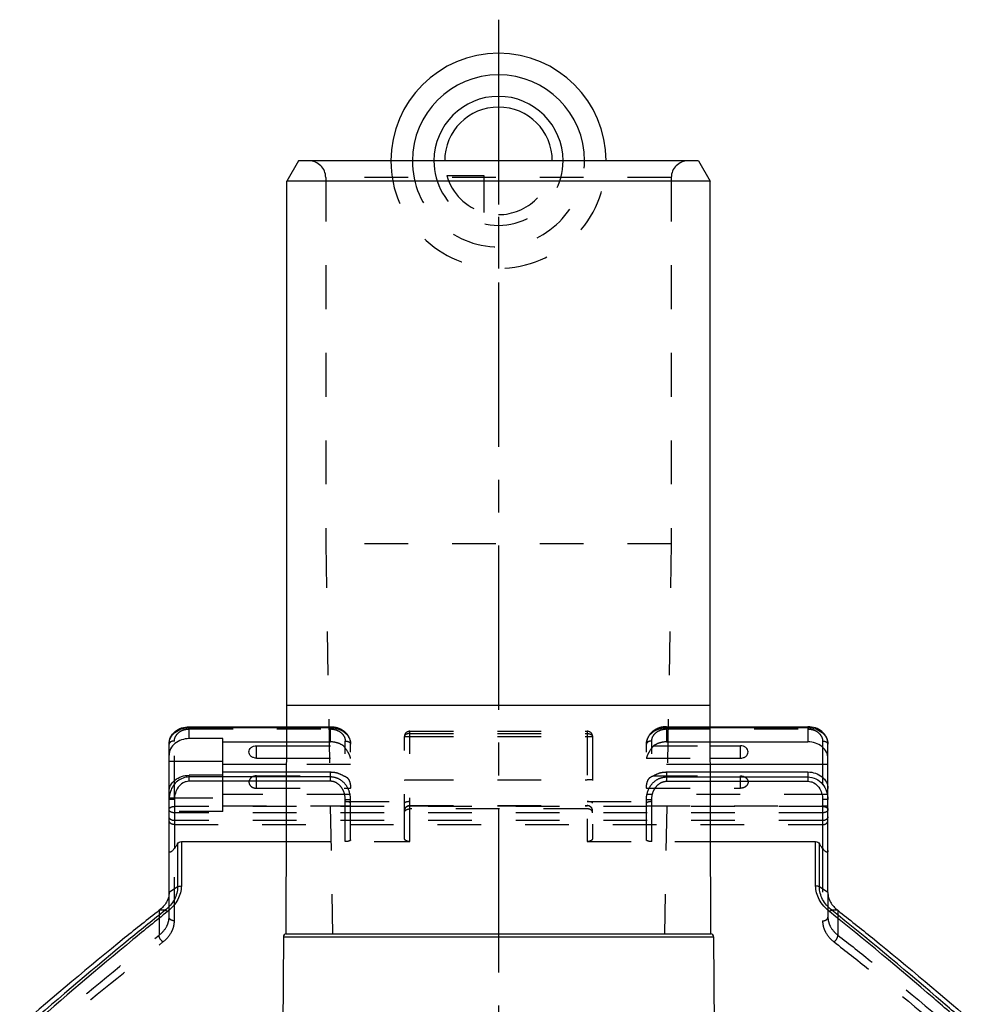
# Model space of a CAD drawing. Header units: millimetres. Extents: x 0 to 1000, y 0 to 1000.
# Tile 4 of 4: x 429 to 571, y 515 to 662. Entities that reach past the tile are written whole.
import ezdxf

# ---------------------------------------------------------------- set-up
doc = ezdxf.new("R2010")
doc.units = ezdxf.units.MM
doc.header["$LTSCALE"] = 65.185185
doc.linetypes.add('CENTER', pattern=[0.6, 0.375, -0.075, 0.075, -0.075])
doc.linetypes.add('HIDDEN', pattern=[0.2, 0.1, -0.1])
for name, color, linetype in [('ACHSEN_S', 7, 'CONTINUOUS'), ('FASEN', 7, 'CONTINUOUS'), ('FLAECHEN', 7, 'CONTINUOUS'), ('KOERPER', 7, 'CONTINUOUS'), ('KONST.EL_MIT_GEO', 7, 'CONTINUOUS'), ('KURVEN', 7, 'CONTINUOUS')]:
    doc.layers.add(name, color=color, linetype=linetype)

msp = doc.modelspace()

# ---------------------------------------------------------------- linework, layer by layer
at = {"layer": 'ACHSEN_S', "color": 40, "linetype": 'CENTER'}
msp.add_line((500, 661.91), (500, 338.08), dxfattribs=at)
at = {"layer": 'FASEN', "color": 7, "linetype": 'Continuous'}
for p, q in [((470.23, 640.91), (468.5, 637.91)), ((529.77, 640.91), (470.23, 640.91)), ((529.77, 640.91), (531.5, 637.91)), ((531.5, 637.91), (468.5, 637.91))]:
    msp.add_line(p, q, dxfattribs=at)
for points, knots in [([(451, 532.03), (451, 531.79), (450.93, 531.3), (450.54, 530.33), (449.97, 529.72), (449.54, 529.39)], [0, 0, 0, 0, 0.230428, 0.471286, 1, 1, 1, 1]), ([(549, 532.03), (549, 531.79), (549.07, 531.3), (549.46, 530.33), (550.03, 529.72), (550.46, 529.39)], [0, 0, 0, 0, 0.230428, 0.471286, 1, 1, 1, 1]), ([(449.54, 529.39), (447.81, 528.03), (440.79, 522.41), (433.92, 516.62), (428.79, 512.16)], [0, 0, 0, 0, 0.244057, 1, 1, 1, 1]), ([(550.46, 529.39), (552.19, 528.03), (559.21, 522.41), (566.08, 516.62), (571.21, 512.16)], [0, 0, 0, 0, 0.244059, 1, 1, 1, 1])]:
    msp.add_open_spline(points, degree=3, knots=knots, dxfattribs=at)
at = {"layer": 'FLAECHEN', "color": 8, "linetype": 'HIDDEN'}
for p, q in [((474.3, 583.91), (475.31, 525.91)), ((525.7, 583.91), (474.3, 583.91)), ((525.7, 583.91), (524.69, 525.91)), ((475.31, 525.91), (524.69, 525.91))]:
    msp.add_line(p, q, dxfattribs=at)
at = {"layer": 'KOERPER', "color": 7, "linetype": 'Continuous'}
for p, q in [((468.5, 559.91), (468.5, 637.91)), ((531.5, 559.91), (531.5, 637.91)), ((468.44, 525.91), (468.5, 559.91)), ((468.5, 559.91), (531.5, 559.91)), ((531.56, 525.91), (531.5, 559.91)), ((464, 552.03), (464, 553.86)), ((536, 552.03), (536, 553.86)), ((468, 525.42), (467.53, 455.36)), ((468, 525.42), (532, 525.42)), ((468.44, 525.91), (531.56, 525.91)), ((532, 525.42), (532.47, 455.36))]:
    msp.add_line(p, q, dxfattribs=at)
at = {"layer": 'KOERPER', "color": 8, "linetype": 'HIDDEN'}
for p, q in [((464, 547.56), (464, 549.39)), ((536, 547.56), (536, 549.39))]:
    msp.add_line(p, q, dxfattribs=at)
at = {"layer": 'KOERPER', "color": 7, "linetype": 'Continuous'}
for centre, start, end in [((468.5, 525.41), 96.8168, 179.6155), ((531.5, 525.41), 0.3845, 83.1832)]:
    msp.add_arc(centre, 0.5, start, end, dxfattribs=at)
for points in [[(464, 552.03), (463.86, 552.03), (463.57, 552.08), (463.2, 552.27), (462.95, 552.58), (462.85, 552.95), (462.95, 553.32), (463.2, 553.62), (463.57, 553.82), (463.86, 553.86), (464, 553.86)], [(536, 552.03), (536.14, 552.03), (536.43, 552.08), (536.8, 552.27), (537.05, 552.58), (537.15, 552.95), (537.05, 553.32), (536.8, 553.62), (536.43, 553.82), (536.14, 553.86), (536, 553.86)]]:
    msp.add_open_spline(points, degree=3, knots=[0, 0, 0, 0, 0.136234, 0.266168, 0.386662, 0.5, 0.613338, 0.733832, 0.863766, 1, 1, 1, 1], dxfattribs=at)
at = {"layer": 'KOERPER', "color": 8, "linetype": 'HIDDEN'}
for points in [[(464, 549.39), (463.86, 549.39), (463.57, 549.34), (463.2, 549.15), (462.95, 548.84), (462.85, 548.47), (462.95, 548.1), (463.2, 547.8), (463.57, 547.6), (463.86, 547.56), (464, 547.56)], [(536, 549.39), (536.14, 549.39), (536.43, 549.34), (536.8, 549.15), (537.05, 548.84), (537.15, 548.47), (537.05, 548.1), (536.8, 547.8), (536.43, 547.6), (536.14, 547.56), (536, 547.56)]]:
    msp.add_open_spline(points, degree=3, knots=[0, 0, 0, 0, 0.136234, 0.266168, 0.386662, 0.5, 0.613338, 0.733832, 0.863766, 1, 1, 1, 1], dxfattribs=at)
at = {"layer": 'KONST.EL_MIT_GEO', "color": 8, "linetype": 'HIDDEN'}
for p, q in [((528.2, 640.91), (471.8, 640.91)), ((474.3, 638.41), (474.3, 583.91)), ((525.7, 638.41), (474.3, 638.41)), ((525.7, 638.41), (525.7, 583.91)), ((454, 556.37), (475, 556.37)), ((468.49, 556.71), (475, 556.71)), ((468.49, 556.57), (475, 556.57)), ((475, 554.45), (475, 556.71)), ((486.8, 539.62), (486.8, 556.03)), ((486.8, 556.03), (513.2, 556.03)), ((486.8, 555.69), (513.2, 555.69)), ((513.2, 556.03), (513.2, 539.62)), ((525, 556.71), (525, 554.45)), ((525, 556.71), (531.51, 556.71)), ((525, 556.57), (531.51, 556.57)), ((525, 556.37), (546, 556.37)), ((451.8, 545.87), (451.8, 554.57)), ((468.49, 554.45), (475, 554.45)), ((468.49, 553.86), (476.94, 553.86)), ((477.2, 539.62), (477.2, 554.57)), ((478, 539.86), (478, 554.11)), ((486, 540.13), (486, 555.23)), ((486.8, 555.24), (513.2, 555.24)), ((514, 555.23), (514, 540.13)), ((522, 539.86), (522, 554.11)), ((522.8, 539.62), (522.8, 554.57)), ((523.06, 553.86), (531.51, 553.86)), ((525, 554.45), (531.51, 554.45)), ((548.2, 554.57), (548.2, 545.87)), ((478, 551.09), (468.48, 551.09)), ((468.49, 552.03), (478, 552.03)), ((522, 552.03), (531.51, 552.03)), ((531.52, 551.09), (522, 551.09)), ((459, 544.1), (459, 549.48)), ((468.48, 549.97), (475, 549.97)), ((475, 548.59), (475, 549.97)), ((525, 549.97), (525, 548.59)), ((525, 549.97), (531.52, 549.97)), ((464, 549.39), (476.94, 549.39)), ((475, 549.23), (468.48, 549.23)), ((475, 548.59), (468.48, 548.59)), ((486.8, 548.78), (513.2, 548.78)), ((523.06, 549.39), (536, 549.39)), ((525, 549.23), (531.52, 549.23)), ((525, 548.59), (531.52, 548.59)), ((451, 547.03), (451, 547.1)), ((478, 546.61), (459, 546.61)), ((464, 547.56), (478, 547.56)), ((522, 547.56), (536, 547.56)), ((549, 546.61), (522, 546.61)), ((451, 546.13), (459, 546.13)), ((477.2, 545.56), (486.8, 545.56)), ((513.2, 545.56), (522.8, 545.56)), ((459, 544.1), (451, 544.1)), ((548.2, 544.85), (451.8, 544.85)), ((548.2, 543.9), (451.8, 543.9)), ((459, 544.95), (478, 544.95)), ((486.8, 544.97), (513.2, 544.97)), ((486.8, 544.96), (513.2, 544.96)), ((486.8, 544.95), (513.2, 544.95)), ((513.2, 544.48), (486.8, 544.48)), ((522, 544.95), (549, 544.95)), ((548.2, 542.73), (451.8, 542.73)), ((451.8, 542.14), (548.2, 542.14)), ((468.46, 539.62), (486.8, 539.62)), ((513.2, 539.62), (531.54, 539.62)), ((451.8, 527.82), (451.8, 538.62)), ((548.2, 538.62), (548.2, 527.82)), ((451, 528.37), (451, 532.03)), ((549, 532.03), (549, 528.37)), ((449.54, 529.39), (449.54, 525.7)), ((550.46, 529.39), (550.46, 525.7))]:
    msp.add_line(p, q, dxfattribs=at)
at = {"layer": 'KONST.EL_MIT_GEO', "color": 7, "linetype": 'Continuous'}
for p, q in [((454, 554.93), (454, 556.71)), ((454, 556.71), (468.49, 556.71)), ((454, 556.57), (468.49, 556.57)), ((531.51, 556.71), (546, 556.71)), ((531.51, 556.57), (546, 556.57)), ((546, 556.71), (546, 554.45)), ((451, 547.1), (451, 554.11)), ((459, 554.93), (454, 554.93)), ((459, 549.48), (459, 554.93)), ((459, 554.45), (468.49, 554.45)), ((464, 553.86), (468.49, 553.86)), ((531.51, 554.45), (546, 554.45)), ((531.51, 553.86), (536, 553.86)), ((549, 532.03), (549, 554.11)), ((451, 551.58), (459, 551.58)), ((468.48, 551.09), (459, 551.09)), ((464, 552.03), (468.49, 552.03)), ((531.51, 552.03), (536, 552.03)), ((549, 551.09), (531.52, 551.09)), ((454, 548.59), (454, 549.48)), ((459, 549.48), (454, 549.48)), ((459, 549.97), (468.48, 549.97)), ((531.52, 549.97), (546, 549.97)), ((546, 549.97), (546, 548.59)), ((468.48, 549.23), (454, 549.23)), ((468.48, 548.59), (454, 548.59)), ((531.52, 549.23), (546, 549.23)), ((531.52, 548.59), (546, 548.59)), ((451, 532.03), (451, 547.03)), ((451.8, 545.87), (451.8, 538.62)), ((548.2, 545.87), (548.2, 538.62)), ((452.27, 539.28), (452.27, 532.87)), ((452.83, 539.62), (452.83, 533.01)), ((452.83, 539.62), (468.46, 539.62)), ((531.54, 539.62), (547.17, 539.62)), ((547.17, 533.01), (547.17, 539.62)), ((547.73, 532.87), (547.73, 539.28)), ((452.27, 532.87), (451, 532.03)), ((549, 532.03), (547.73, 532.87)), ((450.44, 529.4), (449.54, 529.39)), ((550.46, 529.39), (549.56, 529.4))]:
    msp.add_line(p, q, dxfattribs=at)
at = {"layer": 'KONST.EL_MIT_GEO', "color": 8, "linetype": 'HIDDEN'}
for centre, radius, start, end in [((471.8, 638.41), 2.5, 0, 90), ((528.2, 638.41), 2.5, 90, 180), ((486.8, 555.23), 0.8, 90, 180), ((513.2, 555.23), 0.8, 0, 90), ((475.99, 551.99), 2.01, 0, 1.1967), ((524.01, 551.99), 2.01, 178.8033, 180), ((475.99, 547.51), 2.01, 0, 1.1967), ((524.01, 547.51), 2.01, 178.8033, 180), ((486.8, 544.17), 0.8, 90, 180), ((486.8, 544.15), 0.8, 90, 180), ((513.2, 544.17), 0.8, 0, 90), ((513.2, 544.15), 0.8, 0, 90)]:
    msp.add_arc(centre, radius, start, end, dxfattribs=at)
for centre, start_param, end_param in [((477.2, 545.32), 0, 1.570796), ((486.8, 545.32), 1.570796, 3.141593), ((513.2, 545.32), 0, 1.570796), ((522.8, 545.32), 1.570796, 3.141593)]:
    msp.add_ellipse(centre, major_axis=(0.8, 0), ratio=0.304604, start_param=start_param, end_param=end_param, dxfattribs=at)
at = {"layer": 'KONST.EL_MIT_GEO', "color": 7, "linetype": 'Continuous'}
for points, knots in [([(451, 554.11), (451, 554.46), (451.17, 555.18), (451.87, 556.04), (452.86, 556.59), (453.62, 556.71), (454, 556.71)], [0, 0, 0, 0, 0.239243, 0.484315, 0.738618, 1, 1, 1, 1]), ([(451, 554.11), (451, 554.43), (451.17, 555.11), (451.86, 555.92), (452.85, 556.45), (453.61, 556.57), (454, 556.57)], [0, 0, 0, 0, 0.226677, 0.467664, 0.727546, 1, 1, 1, 1]), ([(549, 554.11), (549, 554.46), (548.83, 555.18), (548.13, 556.04), (547.14, 556.59), (546.38, 556.71), (546, 556.71)], [0, 0, 0, 0, 0.239243, 0.484315, 0.738618, 1, 1, 1, 1]), ([(546, 556.57), (546.39, 556.57), (547.15, 556.45), (548.14, 555.92), (548.83, 555.11), (549, 554.43), (549, 554.11)], [0, 0, 0, 0, 0.272454, 0.532336, 0.773323, 1, 1, 1, 1]), ([(454, 554.93), (453.61, 554.93), (452.85, 554.81), (451.86, 554.29), (451.17, 553.47), (451, 552.8), (451, 552.48)], [0, 0, 0, 0, 0.272454, 0.532336, 0.773323, 1, 1, 1, 1]), ([(549, 551.99), (549, 552.31), (548.83, 552.99), (548.14, 553.8), (547.15, 554.33), (546.39, 554.45), (546, 554.45)], [0, 0, 0, 0, 0.226677, 0.467664, 0.727546, 1, 1, 1, 1]), ([(451, 547.03), (451, 547.35), (451.17, 548.02), (451.86, 548.84), (452.85, 549.36), (453.61, 549.48), (454, 549.48)], [0, 0, 0, 0, 0.226677, 0.467664, 0.727546, 1, 1, 1, 1]), ([(546, 549.97), (546.39, 549.97), (547.15, 549.85), (548.14, 549.32), (548.83, 548.51), (549, 547.84), (549, 547.51)], [0, 0, 0, 0, 0.272454, 0.532336, 0.773323, 1, 1, 1, 1]), ([(454, 549.23), (453.69, 549.23), (453.06, 549.12), (452.23, 548.64), (451.59, 547.95), (451.31, 547.38), (451.21, 547.09)], [0, 0, 0, 0, 0.250433, 0.500631, 0.750478, 1, 1, 1, 1]), ([(454, 548.59), (453.84, 548.59), (453.52, 548.55), (452.92, 548.29), (452.31, 547.72), (451.89, 546.84), (451.8, 546.19), (451.8, 545.87)], [0, 0, 0, 0, 0.125264, 0.250552, 0.499887, 0.749828, 1, 1, 1, 1]), ([(546, 549.23), (546.42, 549.23), (547.26, 549.03), (548.25, 548.22), (548.86, 547.11), (549, 546.27), (549, 545.86)], [0, 0, 0, 0, 0.250312, 0.500455, 0.750323, 1, 1, 1, 1]), ([(546, 548.59), (546.16, 548.59), (546.48, 548.55), (547.08, 548.29), (547.69, 547.72), (548.11, 546.84), (548.2, 546.19), (548.2, 545.87)], [0, 0, 0, 0, 0.125265, 0.250553, 0.499887, 0.749828, 1, 1, 1, 1]), ([(451.8, 545.87), (451.7, 545.87), (451.55, 545.87), (451.36, 545.87), (451.24, 545.87), (451.14, 545.86), (451.08, 545.86), (451.04, 545.86), (451.02, 545.86), (451.01, 545.86), (451, 545.86), (451, 545.86)], [0, 0, 0, 0, 0.382486, 0.555238, 0.706713, 0.831026, 0.923423, 0.956513, 0.980397, 0.994884, 1, 1, 1, 1]), ([(549, 545.86), (549, 545.86), (548.99, 545.86), (548.98, 545.86), (548.96, 545.86), (548.92, 545.86), (548.86, 545.86), (548.76, 545.87), (548.64, 545.87), (548.45, 545.87), (548.3, 545.87), (548.2, 545.87)], [0, 0, 0, 0, 0.005116, 0.019603, 0.043487, 0.076577, 0.168974, 0.293287, 0.444762, 0.617514, 1, 1, 1, 1]), ([(452.27, 539.28), (452.33, 539.38), (452.49, 539.54), (452.72, 539.62), (452.83, 539.62)], [0, 0, 0, 0, 0.501459, 1, 1, 1, 1]), ([(547.17, 539.62), (547.28, 539.62), (547.51, 539.54), (547.67, 539.38), (547.73, 539.28)], [0, 0, 0, 0, 0.498542, 1, 1, 1, 1]), ([(451.8, 538.62), (451.76, 538.57), (451.69, 538.46), (451.56, 538.31), (451.43, 538.18), (451.32, 538.09), (451.22, 538.04), (451.16, 538.03), (451.1, 538.03), (451.04, 538.07), (451.01, 538.16), (451, 538.24), (451, 538.28)], [0, 0, 0, 0, 0.159731, 0.318096, 0.471828, 0.613147, 0.674591, 0.727057, 0.770864, 0.810582, 0.896289, 1, 1, 1, 1]), ([(549, 538.28), (549, 538.24), (548.99, 538.16), (548.96, 538.07), (548.9, 538.03), (548.84, 538.03), (548.78, 538.04), (548.68, 538.09), (548.57, 538.18), (548.44, 538.31), (548.31, 538.46), (548.24, 538.57), (548.2, 538.62)], [0, 0, 0, 0, 0.103713, 0.189424, 0.229141, 0.272957, 0.325422, 0.38687, 0.528187, 0.681911, 0.840272, 1, 1, 1, 1]), ([(452.27, 532.87), (452.27, 532.56), (452.18, 531.91), (451.69, 530.64), (450.99, 529.83), (450.44, 529.4)], [0, 0, 0, 0, 0.234251, 0.476862, 1, 1, 1, 1]), ([(452.83, 533.01), (452.83, 532.66), (452.73, 531.96), (452.17, 530.58), (451.4, 529.7), (450.79, 529.22)], [0, 0, 0, 0, 0.23457, 0.477477, 1, 1, 1, 1]), ([(452.27, 532.87), (452.3, 532.89), (452.41, 532.94), (452.6, 533), (452.75, 533.01), (452.83, 533.01)], [0, 0, 0, 0, 0.223338, 0.601427, 1, 1, 1, 1]), ([(549.21, 529.22), (548.6, 529.7), (547.83, 530.58), (547.27, 531.96), (547.17, 532.66), (547.17, 533.01)], [0, 0, 0, 0, 0.522548, 0.765436, 1, 1, 1, 1]), ([(547.73, 532.87), (547.7, 532.89), (547.59, 532.94), (547.4, 533), (547.25, 533.01), (547.17, 533.01)], [0, 0, 0, 0, 0.223521, 0.60206, 1, 1, 1, 1]), ([(549.56, 529.4), (549.01, 529.83), (548.31, 530.64), (547.82, 531.91), (547.73, 532.56), (547.73, 532.87)], [0, 0, 0, 0, 0.523168, 0.765759, 1, 1, 1, 1]), ([(450.44, 529.4), (448.71, 528.02), (441.68, 522.34), (434.8, 516.49), (429.68, 511.99)], [0, 0, 0, 0, 0.245122, 1, 1, 1, 1]), ([(450.79, 529.22), (449.06, 527.84), (442.06, 522.14), (435.19, 516.27), (430.08, 511.76)], [0, 0, 0, 0, 0.245114, 1, 1, 1, 1]), ([(450.44, 529.4), (450.46, 529.39), (450.52, 529.36), (450.65, 529.32), (450.74, 529.26), (450.79, 529.22)], [0, 0, 0, 0, 0.173359, 0.546795, 1, 1, 1, 1]), ([(549.56, 529.4), (549.54, 529.39), (549.47, 529.36), (549.35, 529.32), (549.26, 529.26), (549.21, 529.22)], [0, 0, 0, 0, 0.17428, 0.547401, 1, 1, 1, 1]), ([(569.92, 511.76), (568.2, 513.29), (561.4, 519.23), (554.46, 525.01), (549.21, 529.22)], [0, 0, 0, 0, 0.254674, 1, 1, 1, 1]), ([(570.32, 511.99), (568.59, 513.51), (561.77, 519.43), (554.83, 525.2), (549.56, 529.4)], [0, 0, 0, 0, 0.254666, 1, 1, 1, 1])]:
    msp.add_open_spline(points, degree=3, knots=knots, dxfattribs=at)
at = {"layer": 'KONST.EL_MIT_GEO', "color": 8, "linetype": 'HIDDEN'}
for points, knots in [([(451.8, 554.57), (451.8, 554.81), (451.92, 555.3), (452.43, 555.9), (453.16, 556.28), (453.72, 556.37), (454, 556.37)], [0, 0, 0, 0, 0.226676, 0.467664, 0.727547, 1, 1, 1, 1]), ([(475, 556.71), (475.38, 556.71), (476.14, 556.59), (477.13, 556.04), (477.83, 555.18), (478, 554.46), (478, 554.11)], [0, 0, 0, 0, 0.261385, 0.515686, 0.760756, 1, 1, 1, 1]), ([(475, 556.57), (475.39, 556.57), (476.15, 556.45), (477.14, 555.92), (477.83, 555.11), (478, 554.43), (478, 554.11)], [0, 0, 0, 0, 0.272454, 0.532336, 0.773323, 1, 1, 1, 1]), ([(475, 556.37), (475.28, 556.37), (475.84, 556.28), (476.57, 555.9), (477.08, 555.3), (477.2, 554.81), (477.2, 554.57)], [0, 0, 0, 0, 0.272453, 0.532336, 0.773324, 1, 1, 1, 1]), ([(486.8, 555.69), (486.7, 555.69), (486.5, 555.67), (486.24, 555.57), (486.05, 555.43), (486, 555.29), (486, 555.23)], [0, 0, 0, 0, 0.308157, 0.585891, 0.814218, 1, 1, 1, 1]), ([(513.2, 555.69), (513.3, 555.69), (513.5, 555.67), (513.76, 555.57), (513.95, 555.43), (514, 555.29), (514, 555.23)], [0, 0, 0, 0, 0.308157, 0.585891, 0.814218, 1, 1, 1, 1]), ([(525, 556.71), (524.62, 556.71), (523.86, 556.59), (522.87, 556.04), (522.17, 555.18), (522, 554.46), (522, 554.11)], [0, 0, 0, 0, 0.261385, 0.515686, 0.760756, 1, 1, 1, 1]), ([(522, 554.11), (522, 554.43), (522.17, 555.11), (522.86, 555.92), (523.85, 556.45), (524.61, 556.57), (525, 556.57)], [0, 0, 0, 0, 0.226677, 0.467664, 0.727546, 1, 1, 1, 1]), ([(522.8, 554.57), (522.8, 554.81), (522.92, 555.3), (523.43, 555.9), (524.16, 556.28), (524.72, 556.37), (525, 556.37)], [0, 0, 0, 0, 0.226676, 0.467664, 0.727547, 1, 1, 1, 1]), ([(546, 556.37), (546.28, 556.37), (546.84, 556.28), (547.57, 555.9), (548.08, 555.3), (548.2, 554.81), (548.2, 554.57)], [0, 0, 0, 0, 0.272453, 0.532336, 0.773324, 1, 1, 1, 1]), ([(451.8, 554.57), (451.7, 554.57), (451.5, 554.55), (451.24, 554.46), (451.05, 554.31), (451, 554.17), (451, 554.11)], [0, 0, 0, 0, 0.308005, 0.585795, 0.814218, 1, 1, 1, 1]), ([(476.94, 553.86), (476.67, 554.05), (476.04, 554.35), (475.35, 554.45), (475, 554.45)], [0, 0, 0, 0, 0.490376, 1, 1, 1, 1]), ([(477.95, 552.22), (477.92, 552.33), (477.8, 552.6), (477.49, 553.16), (477.17, 553.58), (476.94, 553.86)], [0, 0, 0, 0, 0.188827, 0.439743, 1, 1, 1, 1]), ([(477.2, 554.57), (477.3, 554.57), (477.5, 554.55), (477.76, 554.46), (477.95, 554.31), (478, 554.17), (478, 554.11)], [0, 0, 0, 0, 0.308005, 0.585795, 0.814218, 1, 1, 1, 1]), ([(486, 555.23), (486, 555.23), (486.01, 555.23), (486.02, 555.23), (486.04, 555.23), (486.08, 555.24), (486.14, 555.24), (486.24, 555.24), (486.36, 555.24), (486.55, 555.24), (486.7, 555.24), (486.8, 555.24)], [0, 0, 0, 0, 0.005116, 0.019603, 0.043487, 0.076577, 0.168974, 0.293287, 0.444762, 0.617514, 1, 1, 1, 1]), ([(513.2, 555.24), (513.3, 555.24), (513.45, 555.24), (513.64, 555.24), (513.76, 555.24), (513.86, 555.24), (513.92, 555.24), (513.96, 555.23), (513.98, 555.23), (513.99, 555.23), (514, 555.23), (514, 555.23)], [0, 0, 0, 0, 0.382486, 0.555238, 0.706713, 0.831026, 0.923423, 0.956513, 0.980397, 0.994884, 1, 1, 1, 1]), ([(522.8, 554.57), (522.7, 554.57), (522.5, 554.55), (522.24, 554.46), (522.05, 554.31), (522, 554.17), (522, 554.11)], [0, 0, 0, 0, 0.308005, 0.585795, 0.814218, 1, 1, 1, 1]), ([(523.06, 553.86), (522.83, 553.57), (522.5, 553.15), (522.18, 552.57), (522.07, 552.31), (522.04, 552.19)], [0, 0, 0, 0, 0.565312, 0.816108, 1, 1, 1, 1]), ([(525, 554.45), (524.65, 554.45), (523.96, 554.35), (523.33, 554.05), (523.06, 553.86)], [0, 0, 0, 0, 0.509624, 1, 1, 1, 1]), ([(548.2, 554.57), (548.3, 554.57), (548.5, 554.55), (548.76, 554.46), (548.95, 554.31), (549, 554.17), (549, 554.11)], [0, 0, 0, 0, 0.308005, 0.585795, 0.814218, 1, 1, 1, 1]), ([(477.99, 552.1), (477.99, 552.1), (477.98, 552.15), (477.96, 552.19), (477.95, 552.22)], [0, 0, 0, 0, 0.206539, 1, 1, 1, 1]), ([(478, 552.03), (478, 552.03), (478, 552.06), (477.99, 552.08), (477.99, 552.1)], [0, 0, 0, 0, 0.163873, 1, 1, 1, 1]), ([(522.04, 552.19), (522.03, 552.17), (522.02, 552.12), (522, 552.07), (522, 552.03)], [0, 0, 0, 0, 0.36226, 1, 1, 1, 1]), ([(475, 549.97), (475.35, 549.97), (476.04, 549.88), (476.67, 549.58), (476.94, 549.39)], [0, 0, 0, 0, 0.509624, 1, 1, 1, 1]), ([(523.06, 549.39), (523.33, 549.58), (523.96, 549.88), (524.65, 549.97), (525, 549.97)], [0, 0, 0, 0, 0.490376, 1, 1, 1, 1]), ([(478, 545.86), (478, 546.27), (477.86, 547.11), (477.25, 548.22), (476.26, 549.03), (475.42, 549.23), (475, 549.23)], [0, 0, 0, 0, 0.249677, 0.499545, 0.749688, 1, 1, 1, 1]), ([(477.2, 545.87), (477.2, 546.19), (477.11, 546.84), (476.69, 547.72), (476.08, 548.29), (475.48, 548.55), (475.16, 548.59), (475, 548.59)], [0, 0, 0, 0, 0.250172, 0.500113, 0.749448, 0.874736, 1, 1, 1, 1]), ([(476.94, 549.39), (477.09, 549.37), (477.41, 549.24), (477.77, 548.83), (477.97, 548.23), (478, 547.79), (478, 547.56)], [0, 0, 0, 0, 0.197513, 0.424217, 0.698354, 1, 1, 1, 1]), ([(486, 548.77), (486, 548.77), (486.01, 548.77), (486.02, 548.77), (486.04, 548.77), (486.08, 548.78), (486.14, 548.78), (486.24, 548.78), (486.36, 548.78), (486.55, 548.78), (486.7, 548.78), (486.8, 548.78)], [0, 0, 0, 0, 0.005116, 0.019603, 0.043487, 0.076577, 0.168974, 0.293287, 0.444762, 0.617514, 1, 1, 1, 1]), ([(514, 548.77), (514, 548.77), (513.99, 548.77), (513.98, 548.77), (513.96, 548.77), (513.92, 548.78), (513.86, 548.78), (513.76, 548.78), (513.64, 548.78), (513.45, 548.78), (513.3, 548.78), (513.2, 548.78)], [0, 0, 0, 0, 0.005116, 0.019603, 0.043487, 0.076577, 0.168974, 0.293287, 0.444762, 0.617514, 1, 1, 1, 1]), ([(522, 547.56), (522, 547.79), (522.03, 548.23), (522.23, 548.83), (522.59, 549.24), (522.91, 549.37), (523.06, 549.39)], [0, 0, 0, 0, 0.301648, 0.575753, 0.802451, 1, 1, 1, 1]), ([(522, 545.86), (522, 546.27), (522.14, 547.11), (522.75, 548.22), (523.74, 549.03), (524.58, 549.23), (525, 549.23)], [0, 0, 0, 0, 0.249677, 0.499545, 0.749688, 1, 1, 1, 1]), ([(522.8, 545.87), (522.8, 546.19), (522.89, 546.84), (523.31, 547.72), (523.92, 548.29), (524.52, 548.55), (524.84, 548.59), (525, 548.59)], [0, 0, 0, 0, 0.250172, 0.500113, 0.749447, 0.874735, 1, 1, 1, 1]), ([(477.2, 545.87), (477.3, 545.87), (477.45, 545.87), (477.64, 545.87), (477.76, 545.87), (477.86, 545.86), (477.92, 545.86), (477.96, 545.86), (477.98, 545.86), (477.99, 545.86), (478, 545.86), (478, 545.86)], [0, 0, 0, 0, 0.382486, 0.555238, 0.706713, 0.831026, 0.923423, 0.956513, 0.980397, 0.994884, 1, 1, 1, 1]), ([(522, 545.86), (522, 545.86), (522.01, 545.86), (522.02, 545.86), (522.04, 545.86), (522.08, 545.86), (522.14, 545.86), (522.24, 545.87), (522.36, 545.87), (522.55, 545.87), (522.7, 545.87), (522.8, 545.87)], [0, 0, 0, 0, 0.005116, 0.019603, 0.043487, 0.076577, 0.168974, 0.293287, 0.444762, 0.617514, 1, 1, 1, 1]), ([(451, 544.39), (451, 544.46), (451.05, 544.59), (451.24, 544.74), (451.5, 544.83), (451.7, 544.85), (451.8, 544.85)], [0, 0, 0, 0, 0.185779, 0.414202, 0.691993, 1, 1, 1, 1]), ([(451.8, 543.9), (451.7, 543.9), (451.5, 543.92), (451.24, 544.02), (451.05, 544.18), (451, 544.33), (451, 544.39)], [0, 0, 0, 0, 0.300522, 0.57431, 0.805145, 1, 1, 1, 1]), ([(486, 544.17), (486, 544.37), (486.17, 544.79), (486.6, 544.96), (486.8, 544.96)], [0, 0, 0, 0, 0.499442, 1, 1, 1, 1]), ([(486, 543.88), (486, 543.96), (486.05, 544.13), (486.23, 544.33), (486.5, 544.46), (486.7, 544.48), (486.8, 544.48)], [0, 0, 0, 0, 0.217533, 0.455326, 0.719161, 1, 1, 1, 1]), ([(514, 544.17), (514, 544.37), (513.83, 544.79), (513.4, 544.96), (513.2, 544.96)], [0, 0, 0, 0, 0.499442, 1, 1, 1, 1]), ([(514, 543.88), (514, 543.96), (513.95, 544.13), (513.77, 544.33), (513.5, 544.46), (513.3, 544.48), (513.2, 544.48)], [0, 0, 0, 0, 0.217533, 0.455326, 0.719161, 1, 1, 1, 1]), ([(548.2, 544.85), (548.3, 544.85), (548.5, 544.83), (548.76, 544.74), (548.95, 544.59), (549, 544.46), (549, 544.39)], [0, 0, 0, 0, 0.308001, 0.585792, 0.814217, 1, 1, 1, 1]), ([(549, 544.39), (549, 544.33), (548.95, 544.18), (548.76, 544.02), (548.5, 543.92), (548.3, 543.9), (548.2, 543.9)], [0, 0, 0, 0, 0.194856, 0.425692, 0.699482, 1, 1, 1, 1]), ([(451.8, 542.73), (451.7, 542.73), (451.5, 542.76), (451.23, 542.88), (451.05, 543.07), (451, 543.23), (451, 543.31)], [0, 0, 0, 0, 0.286467, 0.552816, 0.788405, 1, 1, 1, 1]), ([(451.8, 542.14), (451.7, 542.14), (451.49, 542.17), (451.23, 542.3), (451.05, 542.52), (451, 542.69), (451, 542.78)], [0, 0, 0, 0, 0.27454, 0.535369, 0.775543, 1, 1, 1, 1]), ([(549, 543.31), (549, 543.23), (548.95, 543.07), (548.77, 542.88), (548.5, 542.76), (548.3, 542.73), (548.2, 542.73)], [0, 0, 0, 0, 0.211595, 0.447184, 0.713533, 1, 1, 1, 1]), ([(548.2, 542.14), (548.3, 542.14), (548.51, 542.17), (548.77, 542.3), (548.95, 542.52), (549, 542.69), (549, 542.78)], [0, 0, 0, 0, 0.27454, 0.535369, 0.775543, 1, 1, 1, 1]), ([(478, 539.86), (478, 539.82), (477.95, 539.77), (477.86, 539.72), (477.72, 539.67), (477.5, 539.63), (477.3, 539.62), (477.2, 539.62)], [0, 0, 0, 0, 0.123798, 0.21852, 0.337848, 0.641516, 1, 1, 1, 1]), ([(486.8, 539.62), (486.66, 539.62), (486.42, 539.65), (486.16, 539.8), (486.03, 539.96), (486, 540.08), (486, 540.13)], [0, 0, 0, 0, 0.417908, 0.671744, 0.85088, 1, 1, 1, 1]), ([(514, 540.13), (514, 540.08), (513.97, 539.96), (513.84, 539.8), (513.58, 539.65), (513.34, 539.62), (513.2, 539.62)], [0, 0, 0, 0, 0.149121, 0.328259, 0.582102, 1, 1, 1, 1]), ([(522.8, 539.62), (522.7, 539.62), (522.5, 539.63), (522.28, 539.67), (522.14, 539.72), (522.05, 539.77), (522, 539.82), (522, 539.86)], [0, 0, 0, 0, 0.358483, 0.662152, 0.78148, 0.876202, 1, 1, 1, 1]), ([(449.54, 525.7), (449.97, 526.04), (450.54, 526.65), (450.93, 527.63), (451, 528.12), (451, 528.37)], [0, 0, 0, 0, 0.527255, 0.768505, 1, 1, 1, 1]), ([(450.1, 524.68), (450.61, 525.08), (451.26, 525.8), (451.72, 526.95), (451.8, 527.54), (451.8, 527.82)], [0, 0, 0, 0, 0.52393, 0.766262, 1, 1, 1, 1]), ([(451.8, 527.82), (451.7, 527.82), (451.5, 527.85), (451.24, 527.96), (451.05, 528.14), (451, 528.29), (451, 528.37)], [0, 0, 0, 0, 0.292275, 0.561791, 0.795442, 1, 1, 1, 1]), ([(548.2, 527.82), (548.3, 527.82), (548.5, 527.85), (548.76, 527.96), (548.95, 528.14), (549, 528.29), (549, 528.37)], [0, 0, 0, 0, 0.292275, 0.561791, 0.795442, 1, 1, 1, 1]), ([(548.2, 527.82), (548.2, 527.54), (548.28, 526.95), (548.74, 525.8), (549.39, 525.08), (549.9, 524.68)], [0, 0, 0, 0, 0.233736, 0.476068, 1, 1, 1, 1]), ([(549, 528.37), (549, 528.12), (549.07, 527.63), (549.46, 526.65), (550.03, 526.04), (550.46, 525.7)], [0, 0, 0, 0, 0.231494, 0.472743, 1, 1, 1, 1]), ([(428.79, 508.61), (430.52, 510.1), (437.32, 515.93), (444.27, 521.6), (449.54, 525.7)], [0, 0, 0, 0, 0.255045, 1, 1, 1, 1]), ([(429.35, 507.7), (431.08, 509.19), (437.89, 514.98), (444.84, 520.6), (450.1, 524.68)], [0, 0, 0, 0, 0.255005, 1, 1, 1, 1]), ([(450.1, 524.68), (449.92, 524.82), (449.7, 525.07), (449.54, 525.44), (449.52, 525.63), (449.54, 525.7)], [0, 0, 0, 0, 0.553649, 0.806603, 1, 1, 1, 1]), ([(549.9, 524.68), (550.08, 524.82), (550.3, 525.07), (550.46, 525.44), (550.48, 525.63), (550.46, 525.7)], [0, 0, 0, 0, 0.553649, 0.806603, 1, 1, 1, 1]), ([(549.9, 524.68), (551.63, 523.34), (558.65, 517.82), (565.53, 512.11), (570.65, 507.7)], [0, 0, 0, 0, 0.244754, 1, 1, 1, 1]), ([(550.46, 525.7), (552.19, 524.36), (559.22, 518.79), (566.1, 513.04), (571.21, 508.61)], [0, 0, 0, 0, 0.244711, 1, 1, 1, 1])]:
    msp.add_open_spline(points, degree=3, knots=knots, dxfattribs=at)
at = {"layer": 'KONST.EL_MIT_GEO', "color": 7, "linetype": 'Continuous'}
for points in [[(451.21, 547.09), (451.07, 546.69), (451, 546.27), (451, 545.86)], [(452.27, 539.28), (452.11, 539.06), (451.96, 538.84), (451.8, 538.62)], [(548.2, 538.62), (548.04, 538.84), (547.89, 539.06), (547.73, 539.28)]]:
    msp.add_open_spline(points, degree=3, dxfattribs=at)
at = {"layer": 'KURVEN', "color": 40, "linetype": 'Continuous'}
msp.add_line((500, 656.91), (500, 640.91), dxfattribs=at)
at = {"layer": 'KURVEN', "color": 8, "linetype": 'HIDDEN'}
for p, q in [((516, 640.91), (484, 640.91)), ((500, 640.91), (500, 624.91)), ((492.31, 638.71), (497.8, 638.71)), ((497.8, 638.71), (497.8, 633.22))]:
    msp.add_line(p, q, dxfattribs=at)
at = {"layer": 'KURVEN', "color": 40, "linetype": 'Continuous'}
for radius, start in [(16, 0), (12.8, 0), (9.6, 0.0001), (8, 0.0001)]:
    msp.add_arc((500, 640.91), radius, start, 180, dxfattribs=at)
at = {"layer": 'KURVEN', "color": 8, "linetype": 'HIDDEN'}
for radius, start, end in [(16, 180, 360), (12.8, 180, 360), (9.6, 180, 0.0001), (8, 270, 0.0001), (8, 195.962, 254.038)]:
    msp.add_arc((500, 640.91), radius, start, end, dxfattribs=at)

doc.saveas('drawing.dxf')
